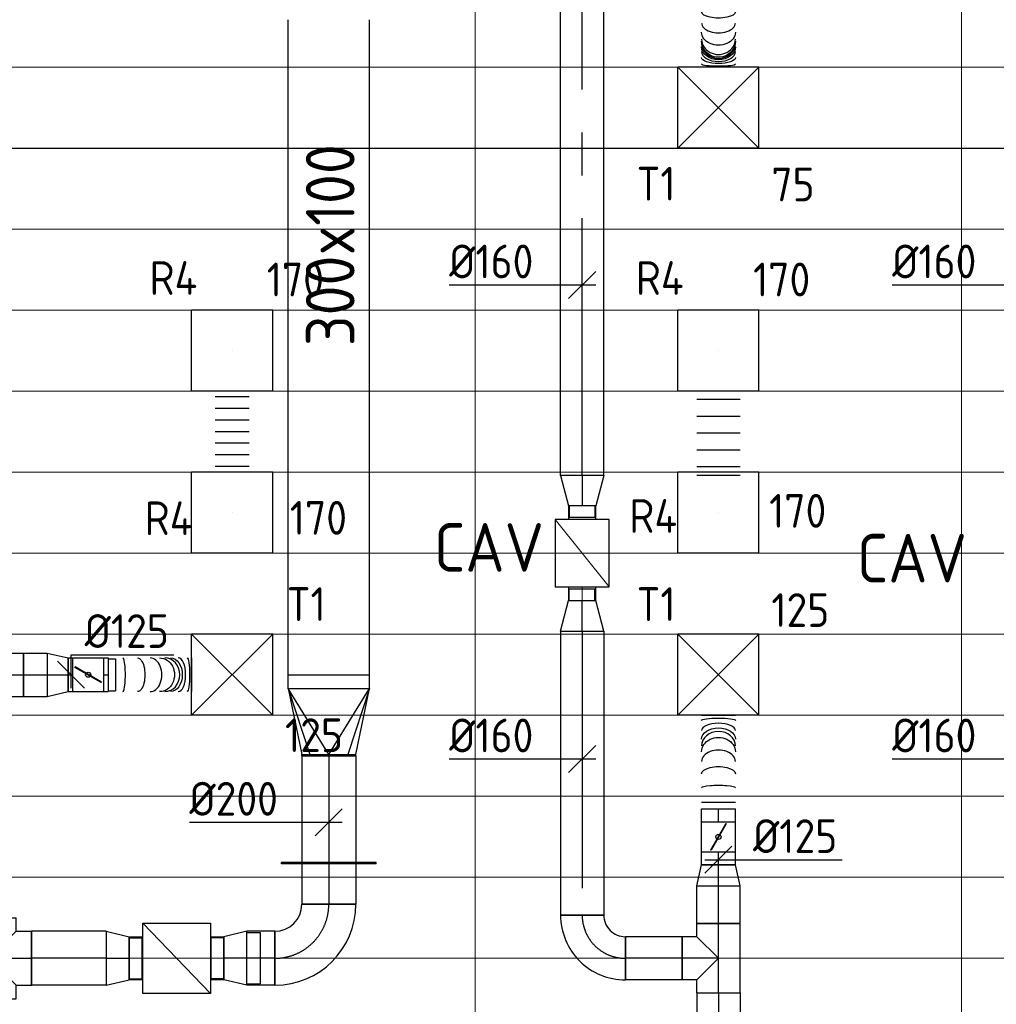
# Model space of a CAD drawing. Header units: millimetres. Extents: x -72915 to 21022, y 6278 to 52916.
# Tile 33 of 60: x -32702 to -29087, y 12778 to 16424. Entities that reach past the tile are written whole.
import ezdxf
from ezdxf.enums import TextEntityAlignment as Align

# ---------------------------------------------------------------- set-up
doc = ezdxf.new("R2010")
doc.units = ezdxf.units.MM
doc.header["$LTSCALE"] = 50
doc.linetypes.add('CENTER2', pattern=[28.575, 19.05, -3.175, 3.175, -3.175])
for name, color, linetype in [('4plfd', 254, 'Continuous'), ('WL570---_RETOUR', 100, 'Continuous'), ('WL570---_RETOUR_HL', 1, 'Continuous'), ('WL570---_TOEVOER', 200, 'Continuous'), ('WL570---_TOEVOER_HL', 1, 'Continuous'), ('WL570---_TOEVOER_RST', 200, 'Continuous'), ('WL570---_TOEVOER_RST_HL', 1, 'Continuous'), ('WM570---_RETOUR_PR', 2, 'Continuous'), ('WM570---_TOEVOER', 2, 'Continuous'), ('WM570---_TOEVOER_PR', 2, 'Continuous'), ('WM570---_TOEVOER_RST_PR', 1, 'Continuous')]:
    doc.layers.add(name, color=color, linetype=linetype)
for name, color, linetype, lineweight in [('WL570---_BESTAAND-HARTLIJN', 161, 'Continuous', 0), ('WL570---_BESTAAND-MAATVOERING', 161, 'Continuous', 0), ('WL570---_BESTAAND-TOEVOER', 180, 'Continuous', 0)]:
    doc.layers.add(name, color=color, linetype=linetype, lineweight=lineweight)
doc.styles.add('BURO-025', font='ISO96.shx', dxfattribs={"height": 125})
doc.styles.add('MAATVOERING', font='ISO')

# ---------------------------------------------------------------- blocks, each defined once
blk = doc.blocks.new('VBX1601600016025000')
blk.add_lwpolyline([(50, -130), (300, -130), (300, 130), (50, 130)], close=True)
for points in [[(50, 80), (0, 80), (0, -80), (50, -80)], [(300, -80), (350, -80), (350, 80), (300, 80)]]:
    blk.add_lwpolyline(points)
at = {"layer": 'WL570---_BESTAAND-HARTLIJN'}
blk.add_line((300, 0), (350, 0), dxfattribs=at)
at = {"layer": 'WL570---_BESTAAND-TOEVOER'}
blk.add_line((50, -130), (300, 130), dxfattribs=at)
blk = doc.blocks.new('VBX1001000010025000')
blk.add_lwpolyline([(50, -100), (300, -100), (300, 100), (50, 100)], close=True)
for points in [[(50, 50), (0, 50), (0, -50), (50, -50)], [(300, -50), (350, -50), (350, 50), (300, 50)]]:
    blk.add_lwpolyline(points)
at = {"layer": 'WL570---_BESTAAND-HARTLIJN'}
blk.add_line((300, 0), (350, 0), dxfattribs=at)
at = {"layer": 'WL570---_BESTAAND-TOEVOER'}
blk.add_line((50, -100), (300, 100), dxfattribs=at)
blk = doc.blocks.new('Groep-73')
at = {"color": 8, "linetype": 'Continuous', "lineweight": 13}
for p, q in [((-22154.9, 14799.1), (-65620, 14799.1)), ((-22154.9, 14499.1), (-65620, 14499.1)), ((-22154.9, 14199.1), (-65620, 14199.1)), ((-22154.9, 13899.1), (-65620, 13899.1)), ((-22154.9, 13599.1), (-65620, 13599.1)), ((-65620, 13299.1), (-22154.9, 13299.1)), ((-65620, 12999.1), (-22154.9, 12999.1)), ((-65620, 12699.1), (-22154.9, 12699.1)), ((-65620, 12399.1), (-22154.9, 12399.1)), ((-65620, 12099.1), (-22154.9, 12099.1))]:
    blk.add_line(p, q, dxfattribs=at)
blk = doc.blocks.new('Groep-79')
at = {"color": 8, "linetype": 'Continuous', "lineweight": 13}
for p, q in [((-33254.9, 18999.1), (-33254.9, 8239.8)), ((-31454.9, 18999.1), (-31454.9, 8683.4)), ((-65620, 11799.1), (-22392.8, 11799.1)), ((-65620, 11499.1), (-23121.3, 11499.1))]:
    blk.add_line(p, q, dxfattribs=at)
at = {"color": 8, "linetype": 'Continuous', "lineweight": 13, "flags": 128}
for points in [[(-65620, 12924.8), (-65620, 9039.9, 0.175808), (-22004.9, 11828), (-22004.9, 19149)], [(-47654.9, 6597.2, 0.102915), (-22154.9, 11902, 0.102915)]]:
    blk.add_lwpolyline(points, format="xyb", dxfattribs=at)
at = {"color": 8}
blk.add_blockref('Groep-73', (0, 0), dxfattribs=at)
blk = doc.blocks.new('Block plafond 1e verd')
at = {"layer": '4plfd'}
blk.add_blockref('Groep-79', (22004.9, -19149), dxfattribs=at)
blk = doc.blocks.new('*U364')
at = {"color": 0, "ltscale": 10}
for p, q in [((150, 150, -2500), (-150, 150, -2500)), ((-150, -150, -2500), (-150, 150, -2500)), ((150, -150, -2500), (-150, 150, -2500)), ((-150, -150, -2500), (150, 150, -2500)), ((150, -150, -2500), (150, 150, -2500)), ((150, -150, -2500), (-150, -150, -2500))]:
    blk.add_line(p, q, dxfattribs=at)
at = {"layer": 'WL570---_TOEVOER_RST_HL', "linetype": 'CENTER2'}
blk.add_circle((0, 0, -2500), 0.075, dxfattribs=at)
at = {"layer": 'WL570---_TOEVOER_RST', "color": 2, "style": 'BURO-025'}
for tag in ['MC', 'Q']:
    blk.add_attdef(tag, text='', height=125, dxfattribs=at).set_placement((0, 0), align=Align.MIDDLE)
at = {"layer": 'WM570---_TOEVOER_RST_PR', "color": 2, "style": 'BURO-025'}
blk.add_attdef('POSNR', text='', height=125, dxfattribs=at).set_placement((0, 0), align=Align.MIDDLE)
blk = doc.blocks.new('*U368')
at = {"color": 0, "ltscale": 10}
for p, q in [((150, 150, -2500), (-150, 150, -2500)), ((-150, -150, -2500), (-150, 150, -2500)), ((150, -150, -2500), (-150, 150, -2500)), ((-150, -150, -2500), (150, 150, -2500)), ((150, -150, -2500), (150, 150, -2500)), ((150, -150, -2500), (-150, -150, -2500))]:
    blk.add_line(p, q, dxfattribs=at)
at = {"layer": 'WL570---_TOEVOER_RST_HL', "linetype": 'CENTER2'}
blk.add_circle((0, 0, -2500), 0.075, dxfattribs=at)
at = {"layer": 'WL570---_TOEVOER_RST', "color": 2, "style": 'BURO-025'}
for tag in ['MC', 'Q']:
    blk.add_attdef(tag, text='', height=125, dxfattribs=at).set_placement((0, 0), align=Align.MIDDLE)
at = {"layer": 'WM570---_TOEVOER_RST_PR', "color": 2, "style": 'BURO-025'}
blk.add_attdef('POSNR', text='', height=125, dxfattribs=at).set_placement((0, 0), align=Align.MIDDLE)
blk = doc.blocks.new('*U369')
at = {"color": 0, "ltscale": 10}
for p, q in [((150, 150, -2500), (-150, 150, -2500)), ((-150, -150, -2500), (-150, 150, -2500)), ((150, -150, -2500), (-150, 150, -2500)), ((-150, -150, -2500), (150, 150, -2500)), ((150, -150, -2500), (150, 150, -2500)), ((150, -150, -2500), (-150, -150, -2500))]:
    blk.add_line(p, q, dxfattribs=at)
at = {"layer": 'WL570---_TOEVOER_RST_HL', "linetype": 'CENTER2'}
blk.add_circle((0, 0, -2500), 0.075, dxfattribs=at)
at = {"layer": 'WL570---_TOEVOER_RST', "color": 2, "style": 'BURO-025'}
for tag in ['MC', 'Q']:
    blk.add_attdef(tag, text='', height=125, dxfattribs=at).set_placement((0, 0), align=Align.MIDDLE)
at = {"layer": 'WM570---_TOEVOER_RST_PR', "color": 2, "style": 'BURO-025'}
blk.add_attdef('POSNR', text='', height=125, dxfattribs=at).set_placement((0, 0), align=Align.MIDDLE)
blk = doc.blocks.new('*U428')
at = {"color": 0, "ltscale": 10}
for p, q in [((150, 150, -150), (-150, 150, -150)), ((-150, -150, -150), (-150, 150, -150)), ((150, -150, -150), (150, 150, -150)), ((150, -150, -150), (-150, -150, -150))]:
    blk.add_line(p, q, dxfattribs=at)
at = {"layer": 'WL570---_RETOUR_HL', "linetype": 'CENTER2'}
blk.add_circle((0, 0, -150), 0.075, dxfattribs=at)
at = {"layer": 'WL570---_RETOUR', "color": 2, "style": 'BURO-025'}
for tag in ['MC', 'Q']:
    blk.add_attdef(tag, text='', height=125, dxfattribs=at).set_placement((0, 0), align=Align.MIDDLE)
at = {"layer": 'WM570---_RETOUR_PR', "color": 2, "style": 'BURO-025'}
blk.add_attdef('POSNR', text='', height=125, dxfattribs=at).set_placement((0, 0), align=Align.MIDDLE)
blk = doc.blocks.new('*U429')
at = {"color": 0, "ltscale": 10}
for p, q in [((150, 150, -150), (-150, 150, -150)), ((-150, -150, -150), (-150, 150, -150)), ((150, -150, -150), (150, 150, -150)), ((150, -150, -150), (-150, -150, -150))]:
    blk.add_line(p, q, dxfattribs=at)
at = {"layer": 'WL570---_RETOUR_HL', "linetype": 'CENTER2'}
blk.add_circle((0, 0, -150), 0.075, dxfattribs=at)
at = {"layer": 'WL570---_RETOUR', "color": 2, "style": 'BURO-025'}
for tag in ['MC', 'Q']:
    blk.add_attdef(tag, text='', height=125, dxfattribs=at).set_placement((0, 0), align=Align.MIDDLE)
at = {"layer": 'WM570---_RETOUR_PR', "color": 2, "style": 'BURO-025'}
blk.add_attdef('POSNR', text='', height=125, dxfattribs=at).set_placement((0, 0), align=Align.MIDDLE)
blk = doc.blocks.new('*U430')
at = {"color": 0, "ltscale": 10}
for p, q in [((150, 150, -150), (-150, 150, -150)), ((-150, -150, -150), (-150, 150, -150)), ((150, -150, -150), (150, 150, -150)), ((150, -150, -150), (-150, -150, -150))]:
    blk.add_line(p, q, dxfattribs=at)
at = {"layer": 'WL570---_RETOUR_HL', "linetype": 'CENTER2'}
blk.add_circle((0, 0, -150), 0.075, dxfattribs=at)
at = {"layer": 'WL570---_RETOUR', "color": 2, "style": 'BURO-025'}
for tag in ['MC', 'Q']:
    blk.add_attdef(tag, text='', height=125, dxfattribs=at).set_placement((0, 0), align=Align.MIDDLE)
at = {"layer": 'WM570---_RETOUR_PR', "color": 2, "style": 'BURO-025'}
blk.add_attdef('POSNR', text='', height=125, dxfattribs=at).set_placement((0, 0), align=Align.MIDDLE)
blk = doc.blocks.new('*U431')
at = {"color": 0, "ltscale": 10}
for p, q in [((150, 150, -150), (-150, 150, -150)), ((-150, -150, -150), (-150, 150, -150)), ((150, -150, -150), (150, 150, -150)), ((150, -150, -150), (-150, -150, -150))]:
    blk.add_line(p, q, dxfattribs=at)
at = {"layer": 'WL570---_RETOUR_HL', "linetype": 'CENTER2'}
blk.add_circle((0, 0, -150), 0.075, dxfattribs=at)
at = {"layer": 'WL570---_RETOUR', "color": 2, "style": 'BURO-025'}
for tag in ['MC', 'Q']:
    blk.add_attdef(tag, text='', height=125, dxfattribs=at).set_placement((0, 0), align=Align.MIDDLE)
at = {"layer": 'WM570---_RETOUR_PR', "color": 2, "style": 'BURO-025'}
blk.add_attdef('POSNR', text='', height=125, dxfattribs=at).set_placement((0, 0), align=Align.MIDDLE)
blk = doc.blocks.new('*U544')
at = {"color": 0, "ltscale": 10}
for p, q in [((0, 80), (0, -80)), ((31.2, 80), (31.2, -80)), ((93.5, 80), (93.5, -80)), ((155.9, 80), (155.9, -80)), ((218.2, 80), (218.2, -80)), ((280.6, 80), (280.6, -80)), ((311.8, 80), (311.8, -80))]:
    blk.add_line(p, q, dxfattribs=at)
at = {"layer": 'WM570---_TOEVOER_PR', "color": 2, "style": 'BURO-025'}
blk.add_attdef('POSNR', text='', height=125, dxfattribs=at).set_placement((0, 0), align=Align.MIDDLE)
blk = doc.blocks.new('*U545')
at = {"color": 0, "ltscale": 10}
for p, q in [((0, 62.5), (0, -62.5)), ((21.5, 62.5), (21.5, -62.5)), ((64.4, 62.5), (64.4, -62.5)), ((107.3, 62.5), (107.3, -62.5)), ((150.2, 62.5), (150.2, -62.5)), ((193.1, 62.5), (193.1, -62.5)), ((236, 62.5), (236, -62.5)), ((278.9, 62.5), (278.9, -62.5)), ((300.3, 62.5), (300.3, -62.5))]:
    blk.add_line(p, q, dxfattribs=at)
at = {"layer": 'WM570---_RETOUR_PR', "color": 2, "style": 'BURO-025'}
blk.add_attdef('POSNR', text='', height=125, dxfattribs=at).set_placement((0, 0), align=Align.MIDDLE)
blk = doc.blocks.new('*U565')
at = {"color": 0, "ltscale": 10}
for p, q in [((0, 62.5, -2700), (0, -62.5, -2700)), ((279.3, 62.5, -2700), (279.3, -62.5, -2700))]:
    blk.add_line(p, q, dxfattribs=at)
for centre, major_axis, ratio, start_param, end_param in [((29.8, 0, -2700), (0, -62.5), 0.124121, 0, 3.141593), ((115.9, 0, -2700), (0, -62.5), 0.583397, 0, 3.141593), ((175.9, 0, -2700), (0, -62.5), 0.903199, 0, 3.141593), ((190.5, 0, -2700), (0, 62.5), 0.903199, 3.141593, 6.283185), ((221.9, 0, -2700), (0, 62.5), 0.583397, 3.141593, 6.283185), ((267.1, 0, -2700), (0, 62.5), 0.124121, 3.141593, 6.283185)]:
    blk.add_ellipse(centre, major_axis=major_axis, ratio=ratio, start_param=start_param, end_param=end_param, dxfattribs=at)
at = {"color": 0, "ltscale": 10, "extrusion": (0, 0, -1)}
for centre, major_axis, ratio, start_param, end_param in [((74.9, 0, -2700), (0, 62.5), 0.364829, 0, 3.141593), ((150.2, 0, -2700), (0, 62.5), 0.766559, 0, 3.141593), ((183.5, 0, -2700), (0, 62.5), 0.944112, 0, 3.141593), ((203.9, 0, -2700), (0, -62.5), 0.766559, 3.141593, 6.283185), ((243.4, 0, -2700), (0, -62.5), 0.364829, 3.141593, 6.283185)]:
    blk.add_ellipse(centre, major_axis=major_axis, ratio=ratio, start_param=start_param, end_param=end_param, dxfattribs=at)
at = {"layer": 'WM570---_TOEVOER_PR', "color": 2, "style": 'BURO-025'}
blk.add_attdef('POSNR', text='', height=125, dxfattribs=at).set_placement((0, 0), align=Align.MIDDLE)
blk = doc.blocks.new('*U781')
at = {"color": 0, "ltscale": 10}
for p, q in [((45, 150), (-5, 150)), ((-5, -150), (-5, 150)), ((290, 0), (45, 150)), ((45, 150), (290, 70.7)), ((290, 100), (45, 150)), ((45, -150), (45, 150)), ((295, 100), (290, 100)), ((290, -100), (290, 100)), ((295, -100), (295, 100)), ((290, 0), (45, -150)), ((45, -150), (290, -70.7)), ((45, -150), (290, -100)), ((295, -100), (290, -100)), ((45, -150), (-5, -150))]:
    blk.add_line(p, q, dxfattribs=at)
at = {"layer": 'WM570---_TOEVOER_PR', "color": 2, "style": 'BURO-025'}
blk.add_attdef('POSNR', text='', height=125, dxfattribs=at).set_placement((0, 0), align=Align.MIDDLE)
blk = doc.blocks.new('*U782')
at = {"color": 0, "ltscale": 10}
for p, q in [((0, 100, 50), (549.5, 100, 50)), ((0, -100, 50), (0, 100, 50)), ((549.5, 100, 50), (549.5, -100, 50)), ((0, -100, 50), (549.5, -100, 50))]:
    blk.add_line(p, q, dxfattribs=at)
at = {"layer": 'WL570---_TOEVOER_HL', "linetype": 'CENTER2'}
blk.add_line((0, 0, 50), (549.5, 0, 50), dxfattribs=at)
at = {"layer": 'WM570---_TOEVOER_PR', "color": 2, "style": 'BURO-025'}
blk.add_attdef('POSNR', text='', height=125, dxfattribs=at).set_placement((0, 0), align=Align.MIDDLE)
blk = doc.blocks.new('*U783')
at = {"color": 0, "ltscale": 10}
for p, q in [((-200, -100, 50), (-200, 100, 50)), ((100, -200, 50), (-100, -200, 50))]:
    blk.add_line(p, q, dxfattribs=at)
for radius in [300, 100]:
    blk.add_arc((-200, -200, 50), radius, 0, 90, dxfattribs=at)
at = {"layer": 'WL570---_TOEVOER_HL', "linetype": 'CENTER2'}
blk.add_arc((-200, -200, 50), 200, 0, 90, dxfattribs=at)
at = {"layer": 'WM570---_TOEVOER_PR', "color": 2, "style": 'BURO-025'}
blk.add_attdef('POSNR', text='', height=125, dxfattribs=at).set_placement((0, 0), align=Align.MIDDLE)
blk = doc.blocks.new('*U784')
at = {"color": 0, "ltscale": 10}
for p, q in [((0, 100, 50), (103.3, 100, 50)), ((0, -100, 50), (0, 100, 50)), ((103.3, 100, 50), (103.3, -100, 50)), ((0, -100, 50), (103.3, -100, 50))]:
    blk.add_line(p, q, dxfattribs=at)
at = {"layer": 'WL570---_TOEVOER_HL', "linetype": 'CENTER2'}
blk.add_line((0, 0, 50), (103.3, 0, 50), dxfattribs=at)
at = {"layer": 'WM570---_TOEVOER_PR', "color": 2, "style": 'BURO-025'}
blk.add_attdef('POSNR', text='', height=125, dxfattribs=at).set_placement((0, 0), align=Align.MIDDLE)
blk = doc.blocks.new('*U785')
at = {"color": 0, "ltscale": 10}
for p, q in [((0, 95, 50), (-49.5, 95, 50)), ((-49.5, -95, 50), (-49.5, 95, 50)), ((-49.5, -95, 50), (-49.5, 95, 50)), ((0, 100, 50), (85.2, 80, 50)), ((0, 100, 50), (0, -100, 50)), ((85.2, 80, 50), (85.2, -80, 50)), ((85.2, 76, 50), (131.9, 76, 50)), ((85.2, 76, 50), (85.2, -76, 50)), ((85.2, 76, 50), (85.2, -76, 50)), ((131.9, 76, 50), (131.9, -76, 50)), ((131.9, 76, 50), (131.9, -76, 50)), ((0, -95, 50), (-49.5, -95, 50)), ((0, -100, 50), (85.2, -80, 50)), ((85.2, -76, 50), (131.9, -76, 50))]:
    blk.add_line(p, q, dxfattribs=at)
at = {"layer": 'WL570---_TOEVOER_HL', "linetype": 'CENTER2'}
blk.add_line((0, 0, 50), (85.2, 0, 50), dxfattribs=at)
for centre in [(0, 0, 50), (85.2, 0, 50)]:
    blk.add_circle(centre, 0.075, dxfattribs=at)
at = {"layer": 'WM570---_TOEVOER_PR', "color": 2, "style": 'BURO-025'}
blk.add_attdef('POSNR', text='', height=125, dxfattribs=at).set_placement((0, 0), align=Align.MIDDLE)
blk = doc.blocks.new('*U786')
at = {"color": 0, "ltscale": 10}
for p, q in [((-150.3, 100, -2700), (150.3, 100, -2700)), ((-150.3, 100, -2700), (-150.3, -100, -2700)), ((150.3, 100, -2700), (150.3, -100, -2700)), ((0, 0, -2700), (-100, -100, -2700)), ((0, 0, -2700), (100, -100, -2700)), ((-150.3, -100, -2700), (-100, -100, -2700)), ((-100, -100, -2700), (-100, -157.3, -2700)), ((100, -100, -2700), (150.3, -100, -2700)), ((100, -100, -2700), (100, -157.3, -2700)), ((100, -157.3, -2700), (-100, -157.3, -2700))]:
    blk.add_line(p, q, dxfattribs=at)
at = {"layer": 'WL570---_TOEVOER_HL', "linetype": 'CENTER2'}
for p, q in [((-150.3, 0, -2700), (150.3, 0, -2700)), ((0, 0, -2700), (0, -157.3, -2700))]:
    blk.add_line(p, q, dxfattribs=at)
at = {"layer": 'WM570---_TOEVOER_PR', "color": 2, "style": 'BURO-025'}
blk.add_attdef('POSNR', text='', height=125, dxfattribs=at).set_placement((0, 0), align=Align.MIDDLE)
blk = doc.blocks.new('*U787')
at = {"color": 0, "ltscale": 10}
for p, q in [((0, 100, -2700), (276.8, 100, -2700)), ((0, -100, -2700), (0, 100, -2700)), ((276.8, 100, -2700), (276.8, -100, -2700)), ((0, -100, -2700), (276.8, -100, -2700))]:
    blk.add_line(p, q, dxfattribs=at)
at = {"layer": 'WL570---_TOEVOER_HL', "linetype": 'CENTER2'}
blk.add_line((0, 0, -2700), (276.8, 0, -2700), dxfattribs=at)
at = {"layer": 'WM570---_TOEVOER_PR', "color": 2, "style": 'BURO-025'}
blk.add_attdef('POSNR', text='', height=125, dxfattribs=at).set_placement((0, 0), align=Align.MIDDLE)
blk = doc.blocks.new('*U788')
at = {"color": 0, "ltscale": 10}
for p, q in [((0, 100, -2700), (85.2, 80, -2700)), ((0, 100, -2700), (0, -100, -2700)), ((85.2, 80, -2700), (85.2, -80, -2700)), ((85.2, 76, -2700), (131.9, 76, -2700)), ((85.2, 76, -2700), (85.2, -76, -2700)), ((85.2, 76, -2700), (85.2, -76, -2700)), ((131.9, 76, -2700), (131.9, -76, -2700)), ((131.9, 76, -2700), (131.9, -76, -2700)), ((0, -100, -2700), (85.2, -80, -2700)), ((85.2, -76, -2700), (131.9, -76, -2700))]:
    blk.add_line(p, q, dxfattribs=at)
at = {"layer": 'WL570---_TOEVOER_HL', "linetype": 'CENTER2'}
blk.add_line((0, 0, -2700), (85.2, 0, -2700), dxfattribs=at)
for centre in [(0, 0, -2700), (85.2, 0, -2700)]:
    blk.add_circle(centre, 0.075, dxfattribs=at)
at = {"layer": 'WM570---_TOEVOER_PR', "color": 2, "style": 'BURO-025'}
blk.add_attdef('POSNR', text='', height=125, dxfattribs=at).set_placement((0, 0), align=Align.MIDDLE)
blk = doc.blocks.new('*U791')
at = {"color": 0, "ltscale": 10}
for p, q in [((0, 62.5, -2700), (17.5, 62.5, -2700)), ((0, -62.5, -2700), (0, 62.5, -2700)), ((0, -62.5, -2700), (17.5, -62.5, -2700))]:
    blk.add_line(p, q, dxfattribs=at)
at = {"layer": 'WL570---_TOEVOER_HL', "linetype": 'CENTER2'}
blk.add_line((0, 0, -2700), (17.5, 0, -2700), dxfattribs=at)
at = {"layer": 'WM570---_TOEVOER_PR', "color": 2, "style": 'BURO-025'}
blk.add_attdef('POSNR', text='', height=125, dxfattribs=at).set_placement((0, 0), align=Align.MIDDLE)
blk = doc.blocks.new('*U792')
at = {"ltscale": 10}
for p, q in [((-56.5, 62.5, -2700), (56.5, 62.5, -2700)), ((-56.5, -62.5, -2700), (-56.5, 62.5, -2700)), ((56.5, 62.5, -2700), (56.5, -62.5, -2700)), ((73.9, 59.4, -2700), (100.8, 59.4, -2700)), ((100.8, 59.4, -2700), (100.8, -59.4, -2700)), ((-49.4, 27.3, -2700), (-48.4, 29.1, -2700)), ((48.4, -29.1, -2700), (-49.4, 27.3, -2700)), ((49.4, -27.3, -2700), (-48.4, 29.1, -2700)), ((48.4, -29.1, -2700), (49.4, -27.3, -2700)), ((-56.5, -62.5, -2700), (56.5, -62.5, -2700)), ((73.9, -59.4, -2700), (100.8, -59.4, -2700))]:
    blk.add_line(p, q, dxfattribs=at)
blk.add_circle((0, 0, -2700), 9.41, dxfattribs=at)
at = {"layer": 'WL570---_TOEVOER', "color": 2, "style": 'BURO-025'}
blk.add_attdef('I', text='', height=125, dxfattribs=at).set_placement((0, 0), align=Align.MIDDLE)
at = {"layer": 'WM570---_TOEVOER_PR', "color": 2, "style": 'BURO-025'}
blk.add_attdef('POSNR', text='', height=125, dxfattribs=at).set_placement((0, 0), align=Align.MIDDLE)
blk = doc.blocks.new('*U797')
at = {"color": 0, "ltscale": 10}
for p, q in [((0, 80, -2700), (87.7, 80, -2700)), ((0, -80, -2700), (0, 80, -2700)), ((87.7, 80, -2700), (87.7, -80, -2700)), ((0, -80, -2700), (87.7, -80, -2700))]:
    blk.add_line(p, q, dxfattribs=at)
at = {"layer": 'WL570---_TOEVOER_HL', "linetype": 'CENTER2'}
blk.add_line((0, 0, -2700), (87.7, 0, -2700), dxfattribs=at)
at = {"layer": 'WM570---_TOEVOER_PR', "color": 2, "style": 'BURO-025'}
blk.add_attdef('POSNR', text='', height=125, dxfattribs=at).set_placement((0, 0), align=Align.MIDDLE)
blk = doc.blocks.new('*U798')
at = {"color": 0, "ltscale": 10}
for p, q in [((-128.3, 80, -2700), (128.3, 80, -2700)), ((-128.3, 80, -2700), (-128.3, -80, -2700)), ((128.3, 80, -2700), (128.3, -80, -2700)), ((0, 0, -2700), (-80, -80, -2700)), ((0, 0, -2700), (80, -80, -2700)), ((-128.3, -80, -2700), (-80, -80, -2700)), ((-80, -80, -2700), (-80, -134.9, -2700)), ((80, -80, -2700), (128.3, -80, -2700)), ((80, -80, -2700), (80, -134.9, -2700)), ((76, -134.9, -2700), (-80, -134.9, -2700))]:
    blk.add_line(p, q, dxfattribs=at)
at = {"layer": 'WL570---_TOEVOER_HL', "linetype": 'CENTER2'}
for p, q in [((-128.3, 0, -2700), (128.3, 0, -2700)), ((0, 0, -2700), (0, -134.9, -2700))]:
    blk.add_line(p, q, dxfattribs=at)
at = {"layer": 'WM570---_TOEVOER_PR', "color": 2, "style": 'BURO-025'}
blk.add_attdef('POSNR', text='', height=125, dxfattribs=at).set_placement((0, 0), align=Align.MIDDLE)
blk = doc.blocks.new('*U799')
at = {"color": 0, "ltscale": 10}
for p, q in [((0, 80, -2700), (78.2, 62.5, -2700)), ((0, 80, -2700), (0, -80, -2700)), ((78.2, 62.5, -2700), (78.2, -62.5, -2700)), ((0, -80, -2700), (78.2, -62.5, -2700))]:
    blk.add_line(p, q, dxfattribs=at)
at = {"layer": 'WL570---_TOEVOER_HL', "linetype": 'CENTER2'}
blk.add_line((0, 0, -2700), (78.2, 0, -2700), dxfattribs=at)
for centre in [(0, 0, -2700), (78.2, 0, -2700)]:
    blk.add_circle(centre, 0.075, dxfattribs=at)
at = {"layer": 'WM570---_TOEVOER_PR', "color": 2, "style": 'BURO-025'}
blk.add_attdef('POSNR', text='', height=125, dxfattribs=at).set_placement((0, 0), align=Align.MIDDLE)
blk = doc.blocks.new('*U817')
at = {"color": 0, "ltscale": 10}
for p, q in [((0, 62.5, -2700), (17.5, 62.5, -2700)), ((17.5, 62.5, -2700), (17.5, -62.5, -2700)), ((0, -62.5, -2700), (17.5, -62.5, -2700))]:
    blk.add_line(p, q, dxfattribs=at)
at = {"layer": 'WL570---_TOEVOER_HL', "linetype": 'CENTER2'}
blk.add_line((0, 0, -2700), (17.5, 0, -2700), dxfattribs=at)
at = {"layer": 'WM570---_TOEVOER_PR', "color": 2, "style": 'BURO-025'}
blk.add_attdef('POSNR', text='', height=125, dxfattribs=at).set_placement((0, 0), align=Align.MIDDLE)
blk = doc.blocks.new('*U818')
at = {"color": 0, "ltscale": 10}
for p, q in [((0, 62.5, -2700), (0, -62.5, -2700)), ((308.9, 62.5, -2700), (308.9, -62.5, -2700))]:
    blk.add_line(p, q, dxfattribs=at)
for centre, major_axis, ratio, start_param, end_param in [((54.3, 0, -2700), (0, -62.5), 0.151425, 0, 3.141593), ((155.3, 0, -2700), (0, -62.5), 0.690458, 0, 3.141593), ((210, 0, -2700), (0, 62.5), 0.878309, 3.141593, 6.283185), ((259.3, 0, -2700), (0, 62.5), 0.440698, 3.141593, 6.283185)]:
    blk.add_ellipse(centre, major_axis=major_axis, ratio=ratio, start_param=start_param, end_param=end_param, dxfattribs=at)
at = {"color": 0, "ltscale": 10, "extrusion": (0, 0, -1)}
for centre, major_axis, ratio, start_param, end_param in [((108.5, 0, -2700), (0, 62.5), 0.440698, 0, 3.141593), ((190.6, 0, -2700), (0, 62.5), 0.878309, 0, 3.141593), ((231.2, 0, -2700), (0, -62.5), 0.690458, 3.141593, 6.283185), ((291.9, 0, -2700), (0, -62.5), 0.151425, 3.141593, 6.283185)]:
    blk.add_ellipse(centre, major_axis=major_axis, ratio=ratio, start_param=start_param, end_param=end_param, dxfattribs=at)
at = {"layer": 'WM570---_TOEVOER_PR', "color": 2, "style": 'BURO-025'}
blk.add_attdef('POSNR', text='', height=125, dxfattribs=at).set_placement((0, 0), align=Align.MIDDLE)
blk = doc.blocks.new('*U823')
at = {"layer": 'WM570---_TOEVOER', "color": 0, "ltscale": 10}
for p, q in [((0, 74.3), (380.4, 74.3)), ((0, -50), (0, 74.3)), ((50, -50), (-50, 50))]:
    blk.add_line(p, q, dxfattribs=at)
at = {"layer": 'WM570---_TOEVOER', "color": 0, "style": 'BURO-025'}
blk.add_text('%%c125', height=125, dxfattribs=at).set_placement((50, 99.3))
blk = doc.blocks.new('*U825')
at = {"layer": 'WM570---_TOEVOER', "color": 0, "ltscale": 10}
for p, q in [((-50, -50), (50, 50)), ((50, 0), (-516.1, 0))]:
    blk.add_line(p, q, dxfattribs=at)
at = {"layer": 'WM570---_TOEVOER', "color": 0, "style": 'BURO-025'}
blk.add_text('%%c200', height=125, dxfattribs=at).set_placement((-516.1, 25))
blk = doc.blocks.new('*U828')
at = {"color": 0, "ltscale": 10}
for p, q in [((-80, 160, -2700), (80, 160, -2700)), ((-160, -80, -2700), (-160, 80, -2700))]:
    blk.add_line(p, q, dxfattribs=at)
for radius in [80, 240]:
    blk.add_arc((-160, 160, -2700), radius, 270, 0, dxfattribs=at)
at = {"layer": 'WL570---_TOEVOER_HL', "linetype": 'CENTER2'}
blk.add_arc((-160, 160, -2700), 160, 270, 0, dxfattribs=at)
at = {"layer": 'WM570---_TOEVOER_PR', "color": 2, "style": 'BURO-025'}
blk.add_attdef('POSNR', text='', height=125, dxfattribs=at).set_placement((0, 0), align=Align.MIDDLE)
blk = doc.blocks.new('*U829')
at = {"color": 0, "ltscale": 10}
for p, q in [((0, 80, -2700), (139.5, 80, -2700)), ((0, -80, -2700), (0, 80, -2700)), ((139.5, 80, -2700), (139.5, -80, -2700)), ((0, -80, -2700), (139.5, -80, -2700))]:
    blk.add_line(p, q, dxfattribs=at)
at = {"layer": 'WL570---_TOEVOER_HL', "linetype": 'CENTER2'}
blk.add_line((0, 0, -2700), (139.5, 0, -2700), dxfattribs=at)
at = {"layer": 'WM570---_TOEVOER_PR', "color": 2, "style": 'BURO-025'}
blk.add_attdef('POSNR', text='', height=125, dxfattribs=at).set_placement((0, 0), align=Align.MIDDLE)
blk = doc.blocks.new('*U830')
at = {"color": 0, "ltscale": 10}
for p, q in [((0, 80, -2700), (78.2, 62.5, -2700)), ((0, 80, -2700), (0, -80, -2700)), ((78.2, 62.5, -2700), (78.2, -62.5, -2700)), ((0, -80, -2700), (78.2, -62.5, -2700))]:
    blk.add_line(p, q, dxfattribs=at)
at = {"layer": 'WL570---_TOEVOER_HL', "linetype": 'CENTER2'}
blk.add_line((0, 0, -2700), (78.2, 0, -2700), dxfattribs=at)
for centre in [(0, 0, -2700), (78.2, 0, -2700)]:
    blk.add_circle(centre, 0.075, dxfattribs=at)
at = {"layer": 'WM570---_TOEVOER_PR', "color": 2, "style": 'BURO-025'}
blk.add_attdef('POSNR', text='', height=125, dxfattribs=at).set_placement((0, 0), align=Align.MIDDLE)
blk = doc.blocks.new('*U831')
at = {"color": 0, "ltscale": 10}
for p, q in [((0, 62.5, -2700), (47, 62.5, -2700)), ((0, -62.5, -2700), (0, 62.5, -2700)), ((0, -62.5, -2700), (47, -62.5, -2700))]:
    blk.add_line(p, q, dxfattribs=at)
at = {"layer": 'WL570---_TOEVOER_HL', "linetype": 'CENTER2'}
blk.add_line((0, 0, -2700), (47, 0, -2700), dxfattribs=at)
at = {"layer": 'WM570---_TOEVOER_PR', "color": 2, "style": 'BURO-025'}
blk.add_attdef('POSNR', text='', height=125, dxfattribs=at).set_placement((0, 0), align=Align.MIDDLE)
blk = doc.blocks.new('*U832')
at = {"ltscale": 10}
for p, q in [((-56.5, 62.5, -2700), (56.5, 62.5, -2700)), ((-56.5, -62.5, -2700), (-56.5, 62.5, -2700)), ((56.5, 62.5, -2700), (56.5, -62.5, -2700)), ((-49.4, 27.3, -2700), (-48.4, 29.1, -2700)), ((48.4, -29.1, -2700), (-49.4, 27.3, -2700)), ((49.4, -27.3, -2700), (-48.4, 29.1, -2700)), ((48.4, -29.1, -2700), (49.4, -27.3, -2700)), ((-56.5, -62.5, -2700), (56.5, -62.5, -2700))]:
    blk.add_line(p, q, dxfattribs=at)
blk.add_circle((0, 0, -2700), 9.41, dxfattribs=at)
at = {"layer": 'WL570---_TOEVOER', "color": 2, "style": 'BURO-025'}
blk.add_attdef('I', text='', height=125, dxfattribs=at).set_placement((0, 0), align=Align.MIDDLE)
at = {"layer": 'WM570---_TOEVOER_PR', "color": 2, "style": 'BURO-025'}
blk.add_attdef('POSNR', text='', height=125, dxfattribs=at).set_placement((0, 0), align=Align.MIDDLE)
blk = doc.blocks.new('*U834')
at = {"color": 0, "ltscale": 10}
for p, q in [((0, 80, -2700), (129.5, 80, -2700)), ((0, -80, -2700), (0, 80, -2700)), ((129.5, 80, -2700), (129.5, -80, -2700)), ((0, -80, -2700), (129.5, -80, -2700))]:
    blk.add_line(p, q, dxfattribs=at)
at = {"layer": 'WL570---_TOEVOER_HL', "linetype": 'CENTER2'}
blk.add_line((0, 0, -2700), (129.5, 0, -2700), dxfattribs=at)
at = {"layer": 'WM570---_TOEVOER_PR', "color": 2, "style": 'BURO-025'}
blk.add_attdef('POSNR', text='', height=125, dxfattribs=at).set_placement((0, 0), align=Align.MIDDLE)
blk = doc.blocks.new('*U838')
at = {"color": 0, "ltscale": 10}
for p, q in [((0, 62.5, -2700), (47, 62.5, -2700)), ((47, 62.5, -2700), (47, -62.5, -2700)), ((0, -62.5, -2700), (47, -62.5, -2700))]:
    blk.add_line(p, q, dxfattribs=at)
at = {"layer": 'WL570---_TOEVOER_HL', "linetype": 'CENTER2'}
blk.add_line((0, 0, -2700), (47, 0, -2700), dxfattribs=at)
at = {"layer": 'WM570---_TOEVOER_PR', "color": 2, "style": 'BURO-025'}
blk.add_attdef('POSNR', text='', height=125, dxfattribs=at).set_placement((0, 0), align=Align.MIDDLE)
blk = doc.blocks.new('*U839')
at = {"color": 0, "ltscale": 10}
for p, q in [((0, 62.5, -2700), (0, -62.5, -2700)), ((25.3, 62.5, -2700), (25.3, -62.5, -2700)), ((347.1, 62.5, -2700), (347.1, -62.5, -2700))]:
    blk.add_line(p, q, dxfattribs=at)
for centre, major_axis, ratio, start_param, end_param in [((77.9, 0, -2700), (0, -62.5), 0.146203, 0, 3.141593), ((176.3, 0, -2700), (0, -62.5), 0.670846, 0, 3.141593), ((233.5, 0, -2700), (0, 62.5), 0.859163, 3.141593, 6.283185), ((290.7, 0, -2700), (0, 62.5), 0.426371, 3.141593, 6.283185)]:
    blk.add_ellipse(centre, major_axis=major_axis, ratio=ratio, start_param=start_param, end_param=end_param, dxfattribs=at)
at = {"color": 0, "ltscale": 10, "extrusion": (0, 0, -1)}
for centre, major_axis, ratio, start_param, end_param in [((130.5, 0, -2700), (0, 62.5), 0.426371, 0, 3.141593), ((211.6, 0, -2700), (0, 62.5), 0.859163, 0, 3.141593), ((258.4, 0, -2700), (0, -62.5), 0.670846, 3.141593, 6.283185), ((327.8, 0, -2700), (0, -62.5), 0.146203, 3.141593, 6.283185)]:
    blk.add_ellipse(centre, major_axis=major_axis, ratio=ratio, start_param=start_param, end_param=end_param, dxfattribs=at)
at = {"layer": 'WM570---_TOEVOER_PR', "color": 2, "style": 'BURO-025'}
blk.add_attdef('POSNR', text='', height=125, dxfattribs=at).set_placement((0, 0), align=Align.MIDDLE)
blk = doc.blocks.new('*U842')
at = {"color": 0, "ltscale": 10}
for p, q in [((0, 80, -2700), (1051.9, 80, -2700)), ((0, -80, -2700), (0, 80, -2700)), ((1051.9, 80, -2700), (1051.9, -80, -2700)), ((0, -80, -2700), (1051.9, -80, -2700))]:
    blk.add_line(p, q, dxfattribs=at)
at = {"layer": 'WL570---_TOEVOER_HL', "linetype": 'CENTER2'}
blk.add_line((0, 0, -2700), (1051.9, 0, -2700), dxfattribs=at)
at = {"layer": 'WM570---_TOEVOER_PR', "color": 2, "style": 'BURO-025'}
blk.add_attdef('POSNR', text='', height=125, dxfattribs=at).set_placement((0, 0), align=Align.MIDDLE)
blk = doc.blocks.new('*U843')
at = {"color": 0, "ltscale": 10}
for p, q in [((0, 80, -2700), (113.1, 50, -2700)), ((0, 80, -2700), (0, -80, -2700)), ((113.1, 50, -2700), (113.1, -50, -2700)), ((113.1, 47.5, -2700), (155.7, 47.5, -2700)), ((155.7, 47.5, -2700), (155.7, -47.5, -2700)), ((155.7, 47.5, -2700), (155.7, -47.5, -2700)), ((0, -80, -2700), (113.1, -50, -2700)), ((113.1, -47.5, -2700), (155.7, -47.5, -2700))]:
    blk.add_line(p, q, dxfattribs=at)
at = {"layer": 'WL570---_TOEVOER_HL', "linetype": 'CENTER2'}
blk.add_line((0, 0, -2700), (113.1, 0, -2700), dxfattribs=at)
for centre in [(0, 0, -2700), (113.1, 0, -2700)]:
    blk.add_circle(centre, 0.075, dxfattribs=at)
at = {"layer": 'WM570---_TOEVOER_PR', "color": 2, "style": 'BURO-025'}
blk.add_attdef('POSNR', text='', height=125, dxfattribs=at).set_placement((0, 0), align=Align.MIDDLE)
blk = doc.blocks.new('*U844')
at = {"color": 0, "ltscale": 10}
for p, q in [((0, 80), (113.1, 50)), ((0, 80), (0, -80)), ((113.1, 50), (113.1, -50)), ((113.1, 47.5), (155.7, 47.5)), ((155.7, 47.5), (155.7, -47.5)), ((155.7, 47.5), (155.7, -47.5)), ((0, -80), (113.1, -50)), ((113.1, -47.5), (155.7, -47.5))]:
    blk.add_line(p, q, dxfattribs=at)
at = {"layer": 'WL570---_TOEVOER_HL', "linetype": 'CENTER2'}
blk.add_line((0, 0), (113.1, 0), dxfattribs=at)
for centre in [(0, 0), (113.1, 0)]:
    blk.add_circle(centre, 0.075, dxfattribs=at)
at = {"layer": 'WM570---_TOEVOER_PR', "color": 2, "style": 'BURO-025'}
blk.add_attdef('POSNR', text='', height=125, dxfattribs=at).set_placement((0, 0), align=Align.MIDDLE)
blk = doc.blocks.new('*U851')
at = {"layer": 'WM570---_TOEVOER', "color": 0, "ltscale": 10}
for p, q in [((-50, -50), (50, 50)), ((50, 0), (-492.3, 0))]:
    blk.add_line(p, q, dxfattribs=at)
at = {"layer": 'WM570---_TOEVOER', "color": 0, "style": 'BURO-025'}
blk.add_text('%%c160', height=125, dxfattribs=at).set_placement((-492.3, 25))
blk = doc.blocks.new('*U849')
at = {"layer": 'WM570---_TOEVOER', "color": 0, "ltscale": 10}
for p, q in [((-50, -50), (50, 50)), ((-50, 0), (458.4, 0))]:
    blk.add_line(p, q, dxfattribs=at)
at = {"layer": 'WM570---_TOEVOER', "color": 0, "style": 'BURO-025'}
blk.add_text('%%c125', height=125, dxfattribs=at).set_placement((128, 25))
blk = doc.blocks.new('*U864')
at = {"color": 0, "ltscale": 10}
for p, q in [((0, 80, -2700), (209.6, 80, -2700)), ((0, -80, -2700), (0, 80, -2700)), ((209.6, 80, -2700), (209.6, -80, -2700)), ((0, -80, -2700), (209.6, -80, -2700))]:
    blk.add_line(p, q, dxfattribs=at)
at = {"layer": 'WL570---_TOEVOER_HL', "linetype": 'CENTER2'}
blk.add_line((0, 0, -2700), (209.6, 0, -2700), dxfattribs=at)
at = {"layer": 'WM570---_TOEVOER_PR', "color": 2, "style": 'BURO-025'}
blk.add_attdef('POSNR', text='', height=125, dxfattribs=at).set_placement((0, 0), align=Align.MIDDLE)
blk = doc.blocks.new('*U865')
at = {"color": 0, "ltscale": 10}
for p, q in [((-80, 80, -2700), (-80, 134.9, -2700)), ((-80, 134.9, -2700), (80, 134.9, -2700)), ((80, 80, -2700), (80, 134.9, -2700)), ((-128.3, 80, -2700), (-80, 80, -2700)), ((-128.3, 80, -2700), (-128.3, -80, -2700)), ((-80, 80, -2700), (0, 0, -2700)), ((80, 80, -2700), (0, 0, -2700)), ((80, 80, -2700), (128.3, 80, -2700)), ((128.3, 80, -2700), (128.3, -80, -2700)), ((-128.3, -80, -2700), (128.3, -80, -2700))]:
    blk.add_line(p, q, dxfattribs=at)
at = {"layer": 'WL570---_TOEVOER_HL', "linetype": 'CENTER2'}
for p, q in [((0, 0, -2700), (0, 134.9, -2700)), ((-128.3, 0, -2700), (128.3, 0, -2700))]:
    blk.add_line(p, q, dxfattribs=at)
at = {"layer": 'WM570---_TOEVOER_PR', "color": 2, "style": 'BURO-025'}
blk.add_attdef('POSNR', text='', height=125, dxfattribs=at).set_placement((0, 0), align=Align.MIDDLE)
blk = doc.blocks.new('*U880')
at = {"color": 0, "ltscale": 10}
for p, q in [((0, 80), (1832.8, 80)), ((0, -80), (0, 80)), ((1832.8, 80), (1832.8, -80)), ((0, -80), (1832.8, -80))]:
    blk.add_line(p, q, dxfattribs=at)
at = {"layer": 'WL570---_TOEVOER_HL', "linetype": 'CENTER2'}
blk.add_line((0, 0), (1832.8, 0), dxfattribs=at)
at = {"layer": 'WM570---_TOEVOER_PR', "color": 2, "style": 'BURO-025'}
blk.add_attdef('POSNR', text='', height=125, dxfattribs=at).set_placement((0, 0), align=Align.MIDDLE)

msp = doc.modelspace()

# ---------------------------------------------------------------- linework, layer by layer
msp.add_line((-63469.2, 15948.4), (-20816.9, 15948.4))
at = {"layer": 'WL570---_BESTAAND-MAATVOERING'}
msp.add_line((-63469.2, 14748.4), (-20816.9, 14748.4), dxfattribs=at)
for radius, start, end in [(63040.6, 253.359756, 292.968331), (64240.6, 253.679371, 293.67904)]:
    msp.add_arc((-45416.8, 71987.1), radius, start, end, dxfattribs=at)
at = {"layer": 'WL570---_BESTAAND-TOEVOER', "transparency": 33554687}
msp.add_line((-31407.6, 13997.9), (-31407.6, 13947.9), dxfattribs=at)
at = {"layer": 'WL570---_TOEVOER', "transparency": 33554687}
for p, q in [((-31707.6, 13947.9), (-31707.6, 16424.1)), ((-31407.6, 13947.9), (-31407.6, 16424.1)), ((-31732.6, 13298.4), (-31732.6, 13303.4)), ((-31382.6, 13303.4), (-31732.6, 13303.4)), ((-31382.6, 13298.4), (-31732.6, 13298.4)), ((-31382.6, 13298.4), (-31382.6, 13303.4))]:
    msp.add_line(p, q, dxfattribs=at)

# ---------------------------------------------------------------- block references
at = {"layer": 'WL570---_RETOUR'}
ref = msp.add_blockref('*U430', (-31915.4, 15198.7, 150), dxfattribs=at)
ref.add_attrib('POSNR', 'R4', dxfattribs={"layer": 'WM570---_RETOUR_PR', "color": 2, "height": 125, "style": 'BURO-025'}).set_placement((-32132.7, 15467.7), align=Align.MIDDLE)
ref.add_attrib('Q', '170', dxfattribs={"color": 2, "height": 125, "style": 'BURO-025'}).set_placement((-31681.5, 15462), align=Align.MIDDLE)
ref = msp.add_blockref('*U428', (-30115.4, 15198.7, 150), dxfattribs=at)
ref.add_attrib('POSNR', 'R4', dxfattribs={"layer": 'WM570---_RETOUR_PR', "color": 2, "height": 125, "style": 'BURO-025'}).set_placement((-30332.7, 15467.7), align=Align.MIDDLE)
ref.add_attrib('Q', '170', dxfattribs={"color": 2, "height": 125, "style": 'BURO-025'}).set_placement((-29881.5, 15462), align=Align.MIDDLE)
at = {"layer": 'WL570---_RETOUR', "rotation": 270}
for name, p in [('*U545', (-31915.4, 15048.7)), ('*U544', (-30115.4, 15048.4))]:
    msp.add_blockref(name, p, dxfattribs=at)
at = {"layer": 'WL570---_RETOUR'}
ref = msp.add_blockref('*U431', (-31915.4, 14598.4, 150), dxfattribs=at)
ref.add_attrib('POSNR', 'R4', dxfattribs={"layer": 'WM570---_RETOUR_PR', "color": 2, "height": 125, "style": 'BURO-025'}).set_placement((-32150.7, 14578.2), align=Align.MIDDLE)
ref.add_attrib('Q', '170', dxfattribs={"color": 2, "height": 125, "style": 'BURO-025'}).set_placement((-31596.1, 14579.5), align=Align.MIDDLE)
ref = msp.add_blockref('*U429', (-30115.4, 14598.4, 150), dxfattribs=at)
ref.add_attrib('POSNR', 'R4', dxfattribs={"layer": 'WM570---_RETOUR_PR', "color": 2, "height": 125, "style": 'BURO-025'}).set_placement((-30356.8, 14586.6), align=Align.MIDDLE)
ref.add_attrib('Q', '170', dxfattribs={"color": 2, "height": 125, "style": 'BURO-025'}).set_placement((-29822, 14605.4), align=Align.MIDDLE)
at = {"layer": 'WL570---_TOEVOER'}
for name, p, rotation in [('*U880', (-30619.9, 14736.5), 90), ('*U565', (-30115.4, 16527.7, 2700), 270), ('*U844', (-30619.9, 14736.5), 270), ('VBX1001000010025000', (-30619.9, 14623.4), 270), ('*U843', (-30619.9, 14160.3, 2700), 90), ('*U842', (-30619.9, 14160.3, 2700), 270), ('*U781', (-31557.6, 13992.9), 270), ('*U839', (-30115.4, 13501.3, 2700), 90), ('*U782', (-31557.6, 13697.9, -50), 270), ('*U838', (-30115.4, 13454.3, 2700), 90), ('*U832', (-30115.4, 13397.8, 2700), 90), ('*U831', (-30115.4, 13294.4, 2700), 90), ('*U830', (-30115.4, 13216.2, 2700), 90), ('*U829', (-30115.4, 13076.7, 2700), 90), ('*U783', (-31557.6, 12948.4, -50), 270), ('*U786', (-32815.4, 12948.4, 2700), 90), ('*U828', (-30619.9, 12948.4, 2700), 270), ('*U865', (-30115.4, 12948.4, 2700), 90), ('*U787', (-32381.3, 12948.4, 2700), 180), ('*U785', (-31860.9, 12948.4, -50), 180), ('*U784', (-31757.6, 12948.4, -50), 180), ('*U864', (-30250.3, 12948.4, 2700), 180), ('*U834', (-30115.4, 12820.1, 2700), 270)]:
    msp.add_blockref(name, p, dxfattribs=dict(at, rotation=rotation))
ref = msp.add_blockref('*U364', (-30115.4, 16098.4, 2500), dxfattribs=at)
ref.add_attrib('Q', '75', (-29919.7, 15751.5), dxfattribs={"layer": 'WL570---_TOEVOER_RST', "color": 2, "height": 125, "style": 'BURO-025'})
ref.add_attrib('MC', 'T1', (-30418.7, 15754.5), dxfattribs={"layer": 'WL570---_TOEVOER_RST', "color": 2, "height": 125, "style": 'BURO-025'})
ref = msp.add_blockref('*U368', (-31915.4, 13998.4, 2500), dxfattribs=at)
ref.add_attrib('Q', '125', (-31719.7, 13712.1), dxfattribs={"layer": 'WL570---_TOEVOER_RST', "color": 2, "height": 125, "style": 'BURO-025'})
ref.add_attrib('MC', 'T1', (-31713.6, 14197.4), dxfattribs={"layer": 'WL570---_TOEVOER_RST', "color": 2, "height": 125, "style": 'BURO-025'})
ref = msp.add_blockref('*U369', (-30115.4, 13998.4, 2500), dxfattribs=at)
ref.add_attrib('Q', '125', (-29919.7, 14175.4), dxfattribs={"layer": 'WL570---_TOEVOER_RST', "color": 2, "height": 125, "style": 'BURO-025'})
ref.add_attrib('MC', 'T1', (-30418.7, 14197.4), dxfattribs={"layer": 'WL570---_TOEVOER_RST', "color": 2, "height": 125, "style": 'BURO-025'})
for name, p in [('*U798', (-32816.4, 13998.4, 2700)), ('*U797', (-32688.1, 13998.4, 2700)), ('*U799', (-32600.4, 13998.4, 2700)), ('*U791', (-32522.2, 13998.4, 2700)), ('*U792', (-32448.2, 13998.4, 2700)), ('*U817', (-32391.8, 13998.4, 2700)), ('*U818', (-32374.3, 13998.4, 2700)), ('*U788', (-32381.3, 12948.4, 2700))]:
    msp.add_blockref(name, p, dxfattribs=at)
at = {"layer": 'WL570---_TOEVOER', "xscale": -1}
msp.add_blockref('VBX1601600016025000', (-31946.1, 12948.4), dxfattribs=at)
at = {"layer": 'WM570---_TOEVOER'}
for name, p in [('Block plafond 1e verd', (-19765.4, 20598.3)), ('*U851', (-30619.9, 15441.4)), ('*U851', (-28980.2, 15441.4, 2700)), ('*U823', (-32511.4, 13998.4, 2700)), ('*U851', (-30619.9, 13686.1)), ('*U851', (-28980.2, 13686.1, 2700)), ('*U825', (-31557.6, 13451.6, -50)), ('*U849', (-30115.4, 13313.3))]:
    msp.add_blockref(name, p, dxfattribs=at)

# ---------------------------------------------------------------- texts
at = {"layer": 'WM570---_TOEVOER', "style": 'MAATVOERING'}
msp.add_text('300x100', height=180, rotation=90, dxfattribs=at).set_placement((-31462.3, 15215.4))
for p in [(-31168.5, 14380), (-29603, 14340.2)]:
    msp.add_text('CAV', height=180, dxfattribs=at).set_placement(p)

doc.saveas('drawing.dxf')
